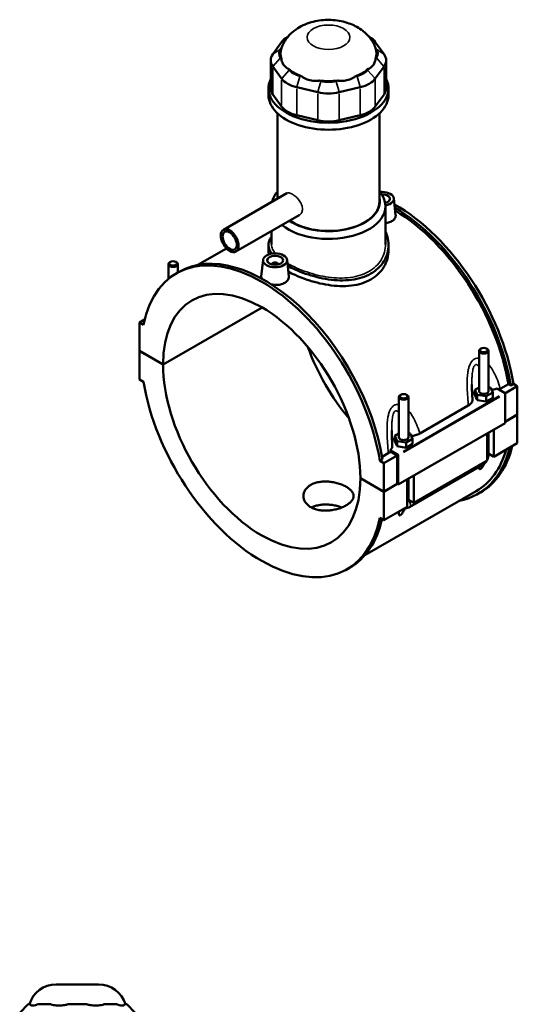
# Model space of a CAD drawing. Header units: inches. Extents: x -1.9 to 49.7, y -1.4 to 49.2.
# Tile 10 of 10: x 37.4 to 49.7, y 24.9 to 49.2. Entities that reach past the tile are written whole.
import ezdxf

# ---------------------------------------------------------------- set-up
doc = ezdxf.new("R2010")
doc.units = ezdxf.units.IN
doc.header["$MEASUREMENT"] = 0
doc.layers.add('Visible (ANSI)', color=7, linetype='Continuous', lineweight=50)
doc.layers.add('Visible Narrow (ANSI)', color=7, linetype='Continuous', lineweight=35)

msp = doc.modelspace()

# ---------------------------------------------------------------- linework, layer by layer
at = {"layer": 'Visible (ANSI)'}
for p, q in [((44.0264, 48.7662), (44.0127, 48.7583)), ((46.0116, 48.7662), (46.0253, 48.7583)), ((43.8656, 48.631), (43.6508, 48.3324)), ((43.8412, 48.4554), (43.8596, 48.481)), ((46.3872, 48.3324), (46.1723, 48.631)), ((46.1784, 48.481), (46.1967, 48.4554)), ((43.8596, 48.2179), (43.8412, 48.2435)), ((46.1967, 48.2435), (46.1784, 48.2179)), ((43.5985, 48.181), (43.5985, 47.4947)), ((43.6508, 48.0296), (43.8656, 47.7309)), ((46.1723, 47.7309), (46.3872, 48.0296)), ((46.4395, 48.181), (46.4395, 47.4947)), ((44.0561, 47.9448), (44.0377, 47.9704)), ((44.3607, 47.7843), (44.3163, 47.7949)), ((45.7217, 47.7949), (45.6773, 47.7843)), ((46.0003, 47.9704), (45.9819, 47.9448)), ((44.2375, 47.5168), (44.7561, 47.3931)), ((44.835, 47.6712), (44.7906, 47.6818)), ((45.2474, 47.6818), (45.203, 47.6712)), ((45.2819, 47.3931), (45.8005, 47.5168)), ((43.5419, 47.3238), (43.5419, 47.4947)), ((43.8656, 47.0447), (43.6508, 47.3433)), ((46.3872, 47.3433), (46.1723, 47.0447)), ((46.4961, 47.3238), (46.4961, 47.4947)), ((43.7635, 44.7789), (43.7635, 46.8757)), ((44.7561, 46.7068), (44.2375, 46.8305)), ((45.8005, 46.8305), (45.2819, 46.7068)), ((46.2745, 44.7048), (46.2745, 46.8757)), ((43.9897, 44.9091), (42.4313, 44.0117)), ((46.4222, 43.6513), (46.4222, 44.5925)), ((46.6289, 44.7835), (46.6726, 44.3761)), ((44.3001, 44.3701), (42.7418, 43.4727)), ((43.6158, 43.6513), (43.6158, 43.976)), ((43.5419, 43.6409), (43.5419, 43.5017)), ((46.4961, 43.6409), (46.4961, 43.5017)), ((42.5064, 43.5515), (41.7988, 43.144)), ((41.0763, 42.7987), (41.0763, 43.1626)), ((41.1273, 43.2202), (41.1106, 43.2105)), ((41.2615, 43.2202), (41.2782, 43.2105)), ((41.3125, 42.9591), (41.3125, 43.1626)), ((43.4091, 43.2687), (43.3652, 42.8599)), ((43.625, 43.1544), (43.625, 43.1617)), ((43.7825, 43.1544), (43.7825, 43.1617)), ((43.9985, 43.2687), (44.0422, 42.8613)), ((41.2768, 42.9385), (41.3426, 42.9764)), ((40.946, 40.6953), (43.383, 42.0987)), ((43.3858, 42.0971), (40.946, 40.6921)), ((40.4929, 41.7986), (40.3698, 41.7277)), ((40.4646, 41.673), (40.3698, 41.7277)), ((40.3698, 41.7277), (40.3698, 41.0272)), ((40.3698, 41.0272), (40.946, 40.6953)), ((40.3698, 41.024), (40.3726, 41.0256)), ((40.3698, 41.024), (40.3698, 40.3235)), ((40.946, 40.6921), (40.3698, 41.024)), ((48.7255, 40.0384), (48.7255, 41.0299)), ((48.7765, 41.0875), (48.7597, 41.0778)), ((48.9106, 41.0875), (48.9274, 41.0778)), ((48.9617, 40.0384), (48.9617, 41.0299)), ((40.3698, 40.3235), (40.4646, 40.2689)), ((48.7255, 40.1307), (48.624, 40.0723)), ((48.624, 40.0723), (48.6828, 39.9458)), ((48.624, 39.9435), (48.624, 40.0723)), ((48.9024, 39.9119), (49.0631, 40.0045)), ((49.0043, 40.1309), (48.9617, 40.1375)), ((49.0631, 40.0045), (49.0043, 40.1309)), ((49.0631, 39.8758), (49.0631, 40.0045)), ((49.1715, 40.0995), (49.3533, 39.9948)), ((49.2479, 40.0957), (49.448, 40.211)), ((49.6682, 40.1599), (49.3632, 39.9843)), ((49.5076, 40.1767), (49.448, 40.211)), ((49.5734, 40.2146), (49.5076, 40.1767)), ((49.5734, 40.2146), (49.6682, 40.1599)), ((49.6682, 40.1599), (49.6682, 39.4595)), ((46.7526, 39.8938), (46.7526, 38.9023)), ((46.8037, 39.9514), (46.7869, 39.9417)), ((46.9378, 39.9514), (46.9546, 39.9417)), ((46.9889, 39.8938), (46.9889, 38.9023)), ((48.624, 39.9435), (48.6828, 39.8171)), ((48.6828, 39.8171), (48.6828, 39.9458)), ((48.6828, 39.9458), (48.9024, 39.9119)), ((48.6828, 39.8171), (48.9024, 39.7832)), ((48.9024, 39.7832), (48.9024, 39.9119)), ((48.9024, 39.7832), (49.0631, 39.8758)), ((49.3673, 39.9707), (49.3673, 39.2541)), ((47.2657, 38.9935), (48.4617, 39.6822)), ((49.3673, 39.2862), (49.6682, 39.4595)), ((49.6682, 39.4563), (49.3673, 39.2829)), ((49.6654, 39.4579), (49.6682, 39.4563)), ((49.6682, 39.4563), (49.6682, 38.7558)), ((49.3673, 39.2541), (46.7368, 37.7393)), ((48.9617, 38.4733), (48.9617, 39.0206)), ((49.0941, 39.0968), (49.0941, 38.4252)), ((46.7526, 38.9946), (46.6512, 38.9362)), ((46.6512, 38.9362), (46.71, 38.8097)), ((46.6512, 38.8074), (46.6512, 38.9362)), ((46.6512, 38.8074), (46.71, 38.681)), ((46.71, 38.681), (46.71, 38.8097)), ((46.71, 38.8097), (46.9296, 38.7759)), ((46.9296, 38.7759), (47.0903, 38.8684)), ((46.9296, 38.6471), (46.9296, 38.7759)), ((47.0315, 38.9949), (46.9889, 39.0014)), ((47.0903, 38.8684), (47.0315, 38.9949)), ((47.0903, 38.7397), (47.0903, 38.8684)), ((48.9271, 38.329), (48.9271, 39.0006)), ((46.7229, 38.48), (46.541, 38.5847)), ((46.709, 38.4558), (46.5462, 38.5495)), ((46.71, 38.681), (46.9296, 38.6471)), ((46.9296, 38.6471), (47.0903, 38.7397)), ((49.6682, 38.7558), (49.0941, 38.4252)), ((46.3511, 38.359), (46.2853, 38.3211)), ((46.3802, 38.2665), (46.2853, 38.3211)), ((46.3405, 38.4215), (46.4917, 38.5086)), ((46.709, 38.4558), (46.3802, 38.2665)), ((46.709, 37.7554), (46.709, 38.4558)), ((46.7368, 37.7393), (46.7368, 38.4559)), ((48.9271, 38.329), (47.1213, 37.2891)), ((49.0941, 38.4252), (48.9617, 38.5015)), ((46.3802, 37.566), (46.3802, 38.2665)), ((47.0132, 37.1864), (48.819, 38.2263)), ((45.8039, 37.8979), (46.3802, 37.566)), ((45.8039, 37.8947), (45.8067, 37.8963)), ((46.3802, 37.5628), (45.8039, 37.8947)), ((46.9543, 37.1929), (46.9543, 37.8646)), ((46.9889, 37.8845), (46.9889, 37.3372)), ((47.1213, 37.9607), (47.1213, 37.2891)), ((48.6543, 37.5785), (45.9128, 35.9998)), ((46.3802, 37.566), (46.709, 37.7554)), ((46.7118, 37.7538), (46.3802, 37.5628)), ((46.709, 37.7554), (46.7368, 37.7393)), ((46.3802, 36.8623), (46.3802, 37.5628)), ((47.1213, 37.2891), (46.9889, 37.3654)), ((48.6954, 37.507), (48.7612, 37.5449)), ((46.9543, 37.1929), (46.3802, 36.8623)), ((46.2853, 36.917), (46.3802, 36.8623)), ((45.4731, 35.6515), (45.5389, 35.6893)), ((38.3122, 25.4342), (39.3605, 25.4342)), ((37.622, 24.9463), (37.4159, 24.7402)), ((37.622, 24.9463), (37.6586, 24.9463)), ((37.677, 24.9463), (37.6586, 24.9463)), ((37.8734, 24.9463), (37.855, 24.9463)), ((37.8734, 24.9463), (38.1337, 24.9463)), ((38.1781, 24.9463), (38.1337, 24.9463)), ((38.6523, 24.9463), (38.6079, 24.9463)), ((38.6523, 24.9463), (39.0204, 24.9463)), ((39.0648, 24.9463), (39.0204, 24.9463)), ((39.539, 24.9463), (39.4946, 24.9463)), ((39.539, 24.9463), (39.7993, 24.9463)), ((39.8177, 24.9463), (39.7993, 24.9463)), ((40.0141, 24.9463), (39.9957, 24.9463)), ((40.0141, 24.9463), (40.0507, 24.9463)), ((40.0507, 24.9463), (40.2568, 24.7402))]:
    msp.add_line(p, q, dxfattribs=at)
for centre, start, end in [((38.3122, 24.7472), 90, 163.15289), ((39.3605, 24.7472), 16.84711, 90)]:
    msp.add_arc(centre, 0.687, start, end, dxfattribs=at)
for centre, major_axis, ratio, start_param, end_param in [((44.5004, 48.4796), (-0.687, 0), 0.5758617, 5.5016397, 5.8904862), ((45.5376, 48.4796), (-0.687, 0), 0.5758617, 3.5342917, 3.9231383), ((45.019, 48.3495), (-1.1817, 0), 0.5758617, 6.0886445, 6.4777261), ((45.019, 48.3495), (1.1817, 0), 0.5758617, 6.0886445, 6.4777261), ((44.2855, 48.181), (-0.687, 0), 0.5758617, 5.8904862, 6.6758844), ((44.2855, 48.3495), (-0.4809, 0), 0.5758617, 5.8904862, 6.6758844), ((45.7524, 48.3495), (0.4809, 0), 0.5758617, 5.8904862, 6.6758844), ((45.7524, 48.181), (0.687, 0), 0.5758617, 5.8904862, 6.6758844), ((45.019, 48.3495), (1.1817, 0), 0.5758617, 3.73245, 4.1215316), ((44.5004, 48.0508), (-0.4809, 0), 0.5758617, 0.3926991, 1.1780972), ((45.019, 48.3495), (1.1817, 0), 0.5758617, 5.3032463, 5.692328), ((45.5376, 48.0508), (0.4809, 0), 0.5758617, 5.1050881, 5.8904862), ((45.019, 47.4947), (-1.4771, 0), 0.5758617, 6.0054471, 9.7025161), ((44.5004, 47.8823), (0.687, 0), 0.5758617, 3.5342917, 4.3196899), ((45.019, 48.3495), (1.1817, 0), 0.5758617, 4.5178482, 4.9069298), ((45.019, 47.9271), (-0.4809, 0), 0.5758617, 1.1780972, 1.9634954), ((45.5376, 47.8823), (0.687, 0), 0.5758617, 5.1050881, 5.8904862), ((45.019, 47.3238), (-1.4771, 0), 0.5758617, 0, 3.1415927), ((44.2855, 47.4947), (-0.687, 0), 0.5758617, 0, 0.3926991), ((45.019, 47.7586), (0.687, 0), 0.5758617, 4.3196899, 5.1050881), ((45.7524, 47.4947), (0.687, 0), 0.5758617, 5.8904862, 6.2831853), ((44.5004, 47.196), (-0.687, 0), 0.5758617, 0.3926991, 1.1780972), ((45.5376, 47.196), (0.687, 0), 0.5758617, 5.1050881, 5.8904862), ((45.019, 47.0723), (-0.687, 0), 0.5758617, 1.1780972, 1.9634954), ((45.019, 44.5925), (-1.4032, 0), 0.5758617, 5.8202306, 6.1483014), ((45.019, 44.5925), (1.4032, 0), 0.5758617, 3.7585625, 6.74614), ((46.3342, 44.773), (0.2953, 0), 0.5758617, 5.0137376, 8.0206537), ((46.3342, 44.773), (0.1969, 0), 0.5758617, 5.1395236, 7.8948677), ((45.019, 44.7048), (-1.2658, 0), 0.5758617, 6.1554968, 6.184738), ((45.019, 44.7048), (1.2658, 0), 0.5758617, 3.8500543, 6.4108739), ((45.019, 44.7048), (1.2555, 0), 0.5758617, 3.8494216, 6.2831853), ((46.663, 41.1885), (-2.0982, 3.6435), 0.5780931, 4.1346204, 5.5058788), ((46.5973, 41.1506), (2.0982, -3.6435), 0.5780931, 0.9930277, 2.3392336), ((46.5973, 41.1506), (-2.057, 3.5721), 0.5780931, 4.1387951, 5.4777977), ((43.375, 39.295), (-2.0982, 3.6435), 0.5780931, 4.1346204, 6.8648214), ((43.4407, 39.3329), (-2.0982, 3.6435), 0.5780931, 4.1346204, 6.2831853), ((41.1944, 43.1626), (0.1181, 0), 0.5758617, 2.360047, 7.0647309), ((43.7038, 43.1617), (-0.0787, 0), 0.5758617, 2.9729035, 6.4518745), ((43.375, 39.295), (-1.7142, 2.9767), 0.5780931, 3.9294976, 7.0699441), ((46.663, 41.1885), (1.7142, -2.9767), 0.5780931, 4.412476, 5.0123019), ((48.8436, 41.0299), (-0.1181, 0), 0.5758617, 5.5016397, 10.2063236), ((43.375, 39.295), (1.7142, -2.9767), 0.5780931, 3.9294976, 7.0699441), ((43.375, 39.295), (2.0982, -3.6435), 0.5780931, 4.1346204, 6.8648214), ((48.8436, 39.9096), (-0.2953, 0), 0.5758617, 5.5507827, 6.0432275), ((48.8436, 40.0384), (-0.1181, 0), 0.5758617, 0, 3.1415927), ((49.3533, 39.9787), (-0.0098, 0.0171), 0.5780931, 3.9289245, 5.4997209), ((46.8707, 39.8938), (-0.1181, 0), 0.5758617, 5.5016397, 10.2063236), ((46.8707, 38.7736), (-0.2953, 0), 0.5758617, 5.5507827, 6.0432275), ((46.8707, 38.9023), (-0.1181, 0), 0.5758617, 0, 3.1415927), ((46.5973, 41.1506), (2.0982, -3.6435), 0.5780931, 6.0848308, 6.822459), ((46.5973, 41.1506), (2.057, -3.5721), 0.5780931, 0, 0.5048573), ((46.663, 41.1885), (2.0982, -3.6435), 0.5780931, 0, 0.5392737), ((46.7229, 38.4639), (0.0098, -0.0171), 0.5780931, 0.7873319, 2.3581282), ((43.4407, 39.3329), (2.0982, -3.6435), 0.5780931, 0, 0.5590727)]:
    msp.add_ellipse(centre, major_axis=major_axis, ratio=ratio, start_param=start_param, end_param=end_param, dxfattribs=at)
for centre, major_axis, ratio in [((42.5865, 43.7422), (-0.1552, 0.2695), 0.5780931), ((42.5865, 43.7422), (-0.1242, 0.2156), 0.5780931), ((43.7038, 43.2583), (0.2953, 0), 0.5758617), ((41.1944, 43.1819), (0.0945, 0), 0.5758617), ((43.7038, 43.2583), (0.1969, 0), 0.5758617), ((48.8436, 41.0492), (0.0945, 0), 0.5758617), ((46.8707, 39.9131), (0.0945, 0), 0.5758617)]:
    msp.add_ellipse(centre, major_axis=major_axis, ratio=ratio, dxfattribs=at)
for points, knots in [([(46.1762, 48.4872), (46.1422, 48.5794), (46.0948, 48.6603), (45.9769, 48.8132), (45.9038, 48.8794), (45.7298, 49.0046), (45.6271, 49.0544), (45.3966, 49.1362), (45.2677, 49.1613), (45.0059, 49.181), (44.873, 49.1746), (44.6093, 49.1272), (44.4783, 49.0867), (44.2337, 48.9592), (44.1177, 48.8769), (43.9551, 48.6802), (43.9, 48.5909), (43.8618, 48.4872)], [0.994744, 0.994744, 0.994744, 0.994744, 1.2034211, 1.2034211, 1.4604914, 1.4604914, 1.8038543, 1.8038543, 2.2263723, 2.2263723, 2.6587774, 2.6587774, 3.0917429, 3.0917429, 3.4828691, 3.4828691, 3.717645, 3.717645, 3.717645, 3.717645]), ([(43.8596, 48.2179), (43.8628, 48.1956), (43.8675, 48.1736), (43.885, 48.1176), (43.901, 48.0861), (43.9191, 48.061), (43.9372, 48.0358), (43.9606, 48.0126), (44.0033, 47.9849), (44.0202, 47.9766), (44.0377, 47.9704)], [-0.5693984, -0.5693984, -0.5693984, -0.5693984, -0.3600644, -0.3600644, 0, 0, 0, 0.3600644, 0.3600644, 0.5693984, 0.5693984, 0.5693984, 0.5693984]), ([(46.0003, 47.9704), (46.0177, 47.9766), (46.0347, 47.9849), (46.0774, 48.0126), (46.1008, 48.0358), (46.1189, 48.061), (46.137, 48.0861), (46.153, 48.1176), (46.1705, 48.1736), (46.1752, 48.1956), (46.1784, 48.2179)], [-0.5693984, -0.5693984, -0.5693984, -0.5693984, -0.3600644, -0.3600644, 0, 0, 0, 0.3600644, 0.3600644, 0.5693984, 0.5693984, 0.5693984, 0.5693984]), ([(44.3607, 47.7843), (44.3826, 47.768), (44.4063, 47.7528), (44.4738, 47.7171), (44.5198, 47.7004), (44.5634, 47.6899), (44.6071, 47.6795), (44.6561, 47.6736), (44.734, 47.6746), (44.7628, 47.6773), (44.7906, 47.6818)], [-0.5693984, -0.5693984, -0.5693984, -0.5693984, -0.3600644, -0.3600644, 0, 0, 0, 0.3600644, 0.3600644, 0.5693984, 0.5693984, 0.5693984, 0.5693984]), ([(45.2474, 47.6818), (45.2752, 47.6773), (45.3039, 47.6746), (45.3819, 47.6736), (45.4309, 47.6795), (45.4746, 47.6899), (45.5182, 47.7004), (45.5642, 47.7171), (45.6317, 47.7528), (45.6554, 47.768), (45.6773, 47.7843)], [-0.5693984, -0.5693984, -0.5693984, -0.5693984, -0.3600644, -0.3600644, 0, 0, 0, 0.3600644, 0.3600644, 0.5693984, 0.5693984, 0.5693984, 0.5693984]), ([(46.6726, 44.3761), (46.6731, 44.3718), (46.6733, 44.3675), (46.6734, 44.3373), (46.6651, 44.3096), (46.6306, 44.2592), (46.6046, 44.2366), (46.5744, 44.2193)], [4.49119429, 4.49119429, 4.49119429, 4.49119429, 4.5444106, 4.5444106, 4.86916534, 4.86916534, 5.19392008, 5.19392008, 5.19392008, 5.19392008]), ([(46.5744, 44.2193), (46.5443, 44.2019), (46.5061, 44.1875), (46.4506, 44.1758), (46.4365, 44.1735), (46.4222, 44.1718)], [0, 0, 0, 0, 0.32475474, 0.32475474, 0.4313275, 0.4313275, 0.4313275, 0.4313275]), ([(46.4222, 43.9695), (46.4415, 43.9285), (46.4571, 43.8862), (46.4873, 43.776), (46.4961, 43.7073), (46.4961, 43.5744), (46.4873, 43.5056), (46.4503, 43.3698), (46.422, 43.3029), (46.347, 43.1774), (46.3002, 43.1187), (46.1915, 43.0143), (46.1296, 42.9685), (46.0634, 42.9304)], [7.392113, 7.392113, 7.392113, 7.392113, 7.8422436, 7.8422436, 8.5550365, 8.5550365, 9.2682099, 9.2682099, 9.9813833, 9.9813833, 10.6945567, 10.6945567, 11.4077301, 11.4077301, 11.4077301, 11.4077301]), ([(43.6276, 43.4225), (43.6027, 43.4546), (43.5832, 43.4866), (43.5507, 43.5601), (43.5419, 43.6012), (43.5419, 43.6806), (43.5507, 43.7215), (43.5809, 43.7893), (43.5965, 43.8157), (43.6158, 43.8422)], [-4.1039975, -4.1039975, -4.1039975, -4.1039975, -3.5654864, -3.5654864, -2.8526936, -2.8526936, -2.1395202, -2.1395202, -1.6891988, -1.6891988, -1.6891988, -1.6891988]), ([(46.4961, 43.5017), (46.4961, 43.4347), (46.4873, 43.3653), (46.4503, 43.2284), (46.4221, 43.161), (46.3471, 43.0345), (46.3003, 42.9755), (46.1916, 42.8705), (46.1297, 42.8246), (46.0634, 42.7865)], [19.9781786, 19.9781786, 19.9781786, 19.9781786, 20.6919421, 20.6919421, 21.4057056, 21.4057056, 22.1194692, 22.1194692, 22.8332327, 22.8332327, 22.8332327, 22.8332327]), ([(46.0634, 42.9304), (45.9973, 42.8923), (45.9226, 42.8594), (45.7605, 42.8079), (45.6731, 42.7893), (45.4911, 42.7668), (45.3965, 42.763), (45.2065, 42.768), (45.1111, 42.7769), (44.9269, 42.8037), (44.8315, 42.8225), (44.6415, 42.8696), (44.5469, 42.8978), (44.3649, 42.9608), (44.2774, 42.9957), (44.1311, 43.0616), (44.07, 43.0921), (44.0141, 43.1228)], [11.4077301, 11.4077301, 11.4077301, 11.4077301, 12.1209034, 12.1209034, 12.8340768, 12.8340768, 13.5472502, 13.5472502, 14.2604236, 14.2604236, 14.9732165, 14.9732165, 15.6860093, 15.6860093, 16.3988022, 16.3988022, 16.9727746, 16.9727746, 16.9727746, 16.9727746]), ([(46.0634, 42.7865), (45.9972, 42.7483), (45.9225, 42.7155), (45.7604, 42.6646), (45.6729, 42.6463), (45.491, 42.6248), (45.3964, 42.6215), (45.2064, 42.6277), (45.1111, 42.6372), (44.9269, 42.6651), (44.8316, 42.6845), (44.6417, 42.7326), (44.547, 42.7613), (44.365, 42.8251), (44.2776, 42.8603), (44.1371, 42.924), (44.0812, 42.9517), (44.0295, 42.9796)], [0, 0, 0, 0, 0.7137635, 0.7137635, 1.427527, 1.427527, 2.1412905, 2.1412905, 2.855054, 2.855054, 3.5683676, 3.5683676, 4.2816811, 4.2816811, 4.9949946, 4.9949946, 5.5173268, 5.5173268, 5.5173268, 5.5173268]), ([(43.3733, 42.8083), (43.3676, 42.8219), (43.3647, 42.8355), (43.3646, 42.8524), (43.3648, 42.8562), (43.3653, 42.8599)], [4.35884444, 4.35884444, 4.35884444, 4.35884444, 4.5444106, 4.5444106, 4.59643918, 4.59643918, 4.59643918, 4.59643918]), ([(43.944, 42.7045), (43.9139, 42.6872), (43.8757, 42.6727), (43.792, 42.6551), (43.7466, 42.6518), (43.6755, 42.6543), (43.6458, 42.6576), (43.6167, 42.6629)], [2.59696004, 2.59696004, 2.59696004, 2.59696004, 2.92171478, 2.92171478, 3.24646951, 3.24646951, 3.46377858, 3.46377858, 3.46377858, 3.46377858]), ([(44.0421, 42.8613), (44.0426, 42.857), (44.0429, 42.8527), (44.043, 42.8225), (44.0346, 42.7948), (44.0002, 42.7445), (43.9741, 42.7219), (43.944, 42.7045)], [7.08815433, 7.08815433, 7.08815433, 7.08815433, 7.14137064, 7.14137064, 7.46612538, 7.46612538, 7.79088012, 7.79088012, 7.79088012, 7.79088012]), ([(48.5638, 39.8347), (48.5622, 39.8598), (48.5606, 39.8849), (48.5576, 39.935), (48.5562, 39.9601), (48.5536, 40.01), (48.5524, 40.0349), (48.5505, 40.0843), (48.5497, 40.109), (48.5486, 40.1578), (48.5483, 40.182), (48.5483, 40.2059)], [0.9489126, 0.9489126, 0.9489126, 0.9489126, 1.1559495, 1.1559495, 1.3629865, 1.3629865, 1.5700234, 1.5700234, 1.7770603, 1.7770603, 1.9840973, 1.9840973, 1.9840973, 1.9840973]), ([(49.0317, 40.0721), (49.0431, 40.0729), (49.0544, 40.074), (49.103, 40.0802), (49.1387, 40.0883), (49.1715, 40.0995)], [-0.42998627, -0.42998627, -0.42998627, -0.42998627, -0.34237007, -0.34237007, -0.05129101, -0.05129101, -0.05129101, -0.05129101]), ([(48.4617, 39.6822), (48.4869, 39.6967), (48.508, 39.7134), (48.5406, 39.7498), (48.552, 39.7693), (48.5629, 39.8044), (48.5648, 39.8195), (48.5638, 39.8347)], [-0.91442288, -0.91442288, -0.91442288, -0.91442288, -0.64238961, -0.64238961, -0.37198583, -0.37198583, -0.17080918, -0.17080918, -0.17080918, -0.17080918]), ([(46.591, 38.6986), (46.5893, 38.7237), (46.5878, 38.7488), (46.5848, 38.7989), (46.5833, 38.824), (46.5808, 38.8739), (46.5796, 38.8988), (46.5777, 38.9483), (46.5769, 38.9729), (46.5758, 39.0217), (46.5755, 39.0459), (46.5755, 39.0698)], [0.9483937, 0.9483937, 0.9483937, 0.9483937, 1.1554307, 1.1554307, 1.3624676, 1.3624676, 1.5695046, 1.5695046, 1.7765415, 1.7765415, 1.9835784, 1.9835784, 1.9835784, 1.9835784]), ([(47.0588, 38.9361), (47.0925, 38.9384), (47.1254, 38.9434), (47.1973, 38.9611), (47.2344, 38.9755), (47.2657, 38.9935)], [-0.59557003, -0.59557003, -0.59557003, -0.59557003, -0.33730044, -0.33730044, 0, 0, 0, 0]), ([(46.541, 38.5847), (46.5502, 38.5936), (46.5583, 38.6029), (46.5742, 38.6257), (46.5811, 38.6394), (46.5901, 38.6683), (46.5919, 38.6835), (46.591, 38.6986)], [-0.69705085, -0.69705085, -0.69705085, -0.69705085, -0.55966229, -0.55966229, -0.37198583, -0.37198583, -0.17080918, -0.17080918, -0.17080918, -0.17080918]), ([(48.819, 38.2263), (48.8371, 38.2367), (48.853, 38.249), (48.8816, 38.2763), (48.8944, 38.2913), (48.9092, 38.3122), (48.9125, 38.3173), (48.9158, 38.3225)], [3.14159265, 3.14159265, 3.14159265, 3.14159265, 3.45575192, 3.45575192, 3.76991118, 3.76991118, 3.86828424, 3.86828424, 3.86828424, 3.86828424]), ([(48.9271, 38.3422), (48.9298, 38.3473), (48.9324, 38.3526), (48.9431, 38.3756), (48.9496, 38.3941), (48.9589, 38.4326), (48.9617, 38.4525), (48.9617, 38.4733)], [3.99006654, 3.99006654, 3.99006654, 3.99006654, 4.08407045, 4.08407045, 4.39822972, 4.39822972, 4.71238898, 4.71238898, 4.71238898, 4.71238898]), ([(48.8571, 38.2534), (48.8557, 38.2508), (48.8544, 38.2481), (48.8461, 38.2318), (48.8386, 38.2181), (48.8223, 38.1911), (48.8135, 38.1778), (48.7974, 38.1568), (48.7903, 38.1482), (48.779, 38.1368), (48.7752, 38.1332), (48.7675, 38.1269), (48.7637, 38.1242), (48.7564, 38.1199), (48.7531, 38.1185), (48.7472, 38.1171), (48.7446, 38.1169), (48.7378, 38.118), (48.7347, 38.1207), (48.7289, 38.1291), (48.7271, 38.1363), (48.7253, 38.1528), (48.7253, 38.1622), (48.7259, 38.1723), (48.7259, 38.1725), (48.7259, 38.1727)], [1.83197741, 1.83197741, 1.83197741, 1.83197741, 1.85727388, 1.85727388, 1.98759514, 1.98759514, 2.11791639, 2.11791639, 2.19704791, 2.19704791, 2.23661366, 2.23661366, 2.27617942, 2.27617942, 2.31574517, 2.31574517, 2.35531093, 2.35531093, 2.43444244, 2.43444244, 2.5647637, 2.5647637, 2.69508496, 2.69508496, 2.6971501, 2.6971501, 2.6971501, 2.6971501]), ([(45.4555, 37.2278), (45.428, 37.212), (45.397, 37.1966), (45.3295, 37.1681), (45.293, 37.1551), (45.217, 37.1327), (45.1773, 37.1232), (45.0977, 37.1087), (45.0577, 37.1036), (44.9803, 37.0978), (44.9403, 37.097), (44.8606, 37.1004), (44.821, 37.1047), (44.745, 37.1185), (44.7085, 37.1281), (44.641, 37.152), (44.6099, 37.1662), (44.555, 37.1979), (44.5293, 37.2163), (44.4839, 37.2574), (44.4643, 37.2801), (44.4328, 37.3282), (44.4209, 37.3536), (44.4054, 37.405), (44.4017, 37.431), (44.4017, 37.4813), (44.4054, 37.5073), (44.4209, 37.5588), (44.4328, 37.5842), (44.4643, 37.6324), (44.4839, 37.6551), (44.5293, 37.6963), (44.555, 37.7147), (44.6099, 37.7463), (44.641, 37.7606), (44.7085, 37.7844), (44.745, 37.794), (44.821, 37.8078), (44.8606, 37.812), (44.9403, 37.8154), (44.9803, 37.8145), (45.0577, 37.8088), (45.0977, 37.8037), (45.1773, 37.7892), (45.217, 37.7798), (45.293, 37.7574), (45.3295, 37.7444), (45.397, 37.716), (45.428, 37.7006), (45.483, 37.669), (45.5087, 37.6517), (45.5541, 37.615), (45.5737, 37.5957), (45.6052, 37.5562), (45.617, 37.536), (45.6326, 37.4957), (45.6363, 37.4756), (45.6363, 37.4368), (45.6326, 37.4167), (45.617, 37.3764), (45.6052, 37.3562), (45.5737, 37.3168), (45.5541, 37.2975), (45.5087, 37.2609), (45.483, 37.2436), (45.4555, 37.2278)], [0, 0, 0, 0, 0.2960201, 0.2960201, 0.5920403, 0.5920403, 0.8880604, 0.8880604, 1.1840805, 1.1840805, 1.4800899, 1.4800899, 1.7760993, 1.7760993, 2.0721087, 2.0721087, 2.3681181, 2.3681181, 2.6641275, 2.6641275, 2.9601369, 2.9601369, 3.2561463, 3.2561463, 3.5521557, 3.5521557, 3.8481758, 3.8481758, 4.1441959, 4.1441959, 4.4402161, 4.4402161, 4.7362362, 4.7362362, 5.0322563, 5.0322563, 5.3282765, 5.3282765, 5.6242966, 5.6242966, 5.9203167, 5.9203167, 6.2163261, 6.2163261, 6.5123355, 6.5123355, 6.8083449, 6.8083449, 7.1043543, 7.1043543, 7.4003637, 7.4003637, 7.6963731, 7.6963731, 7.9923825, 7.9923825, 8.2883919, 8.2883919, 8.584412, 8.584412, 8.8804321, 8.8804321, 9.1764523, 9.1764523, 9.4724724, 9.4724724, 9.4724724, 9.4724724]), ([(45.3459, 37.1752), (45.3171, 37.1865), (45.2866, 37.1968), (45.217, 37.2166), (45.1774, 37.2256), (45.0977, 37.2392), (45.0577, 37.2438), (44.9803, 37.2486), (44.9402, 37.2489), (44.8606, 37.2446), (44.8209, 37.2399), (44.7449, 37.2254), (44.7084, 37.2155), (44.6485, 37.194), (44.624, 37.1833), (44.6016, 37.1716)], [2.7124607, 2.7124607, 2.7124607, 2.7124607, 2.9580036, 2.9580036, 3.2538019, 3.2538019, 3.5496002, 3.5496002, 3.8454036, 3.8454036, 4.1412071, 4.1412071, 4.4370105, 4.4370105, 4.6661341, 4.6661341, 4.6661341, 4.6661341]), ([(46.9036, 37.1599), (46.8967, 37.1435), (46.8889, 37.1265), (46.8733, 37.0957), (46.8658, 37.082), (46.8494, 37.055), (46.8406, 37.0417), (46.8246, 37.0208), (46.8174, 37.0122), (46.8062, 37.0007), (46.8023, 36.9971), (46.7947, 36.9908), (46.7909, 36.9881), (46.7836, 36.9838), (46.7802, 36.9825), (46.7743, 36.981), (46.7718, 36.9809), (46.765, 36.982), (46.7618, 36.9846), (46.7561, 36.993), (46.7543, 37.0002), (46.7525, 37.0168), (46.7525, 37.0261), (46.7538, 37.0499), (46.7556, 37.0649), (46.7579, 37.0799)], [1.6942239, 1.6942239, 1.6942239, 1.6942239, 1.8572739, 1.8572739, 1.9875951, 1.9875951, 2.1179164, 2.1179164, 2.1970479, 2.1970479, 2.2366137, 2.2366137, 2.2761794, 2.2761794, 2.3157452, 2.3157452, 2.3553109, 2.3553109, 2.4344424, 2.4344424, 2.5647637, 2.5647637, 2.695085, 2.695085, 2.8750725, 2.8750725, 2.8750725, 2.8750725]), ([(46.8978, 37.1604), (46.9133, 37.1586), (46.9284, 37.1591), (46.9627, 37.1642), (46.9808, 37.1703), (47.0027, 37.1806), (47.0081, 37.1834), (47.0132, 37.1864)], [2.6025278, 2.6025278, 2.6025278, 2.6025278, 2.7863637, 2.7863637, 3.05209867, 3.05209867, 3.14159265, 3.14159265, 3.14159265, 3.14159265]), ([(37.677, 24.9463), (37.6801, 24.9386), (37.6849, 24.932), (37.7024, 24.9183), (37.7184, 24.9144), (37.7365, 24.9144), (37.7546, 24.9144), (37.7779, 24.9183), (37.8206, 24.932), (37.8376, 24.9386), (37.855, 24.9463)], [-0.5693984, -0.5693984, -0.5693984, -0.5693984, -0.3600644, -0.3600644, 0, 0, 0, 0.3600644, 0.3600644, 0.5693984, 0.5693984, 0.5693984, 0.5693984]), ([(38.1781, 24.9463), (38.1999, 24.9386), (38.2236, 24.932), (38.2911, 24.9183), (38.3371, 24.9144), (38.3808, 24.9144), (38.4244, 24.9144), (38.4735, 24.9183), (38.5514, 24.932), (38.5801, 24.9386), (38.6079, 24.9463)], [-0.5693984, -0.5693984, -0.5693984, -0.5693984, -0.3600644, -0.3600644, 0, 0, 0, 0.3600644, 0.3600644, 0.5693984, 0.5693984, 0.5693984, 0.5693984]), ([(39.0648, 24.9463), (39.0926, 24.9386), (39.1213, 24.932), (39.1992, 24.9183), (39.2483, 24.9144), (39.2919, 24.9144), (39.3356, 24.9144), (39.3816, 24.9183), (39.4491, 24.932), (39.4728, 24.9386), (39.4946, 24.9463)], [-0.5693984, -0.5693984, -0.5693984, -0.5693984, -0.3600644, -0.3600644, 0, 0, 0, 0.3600644, 0.3600644, 0.5693984, 0.5693984, 0.5693984, 0.5693984]), ([(39.8177, 24.9463), (39.8351, 24.9386), (39.8521, 24.932), (39.8948, 24.9183), (39.9181, 24.9144), (39.9362, 24.9144), (39.9543, 24.9144), (39.9703, 24.9183), (39.9878, 24.932), (39.9926, 24.9386), (39.9957, 24.9463)], [-0.5693984, -0.5693984, -0.5693984, -0.5693984, -0.3600644, -0.3600644, 0, 0, 0, 0.3600644, 0.3600644, 0.5693984, 0.5693984, 0.5693984, 0.5693984])]:
    msp.add_open_spline(points, degree=3, knots=knots, dxfattribs=at)
for points in [[(43.8618, 48.4872), (43.861, 48.4851), (43.8603, 48.483), (43.8596, 48.481)], [(46.1784, 48.481), (46.1777, 48.483), (46.177, 48.4851), (46.1762, 48.4872)], [(43.5589, 43.4064), (43.5474, 43.4389), (43.5419, 43.4708), (43.5419, 43.5017)], [(49.2479, 40.0957), (49.2361, 40.089), (49.2236, 40.0828), (49.2104, 40.0771)], [(46.5462, 38.5495), (46.5312, 38.5346), (46.5129, 38.5208), (46.4917, 38.5086)], [(46.5462, 38.5495), (46.5446, 38.5613), (46.5428, 38.573), (46.541, 38.5847)]]:
    msp.add_open_spline(points, degree=3, dxfattribs=at)
at = {"layer": 'Visible Narrow (ANSI)'}
for p, q in [((43.9711, 48.6991), (43.8712, 48.6346)), ((46.0669, 48.6991), (46.1668, 48.6346)), ((43.8317, 48.4493), (43.6603, 48.3385)), ((43.8317, 48.2328), (43.6603, 48.0403)), ((46.2063, 48.4493), (46.3776, 48.3385)), ((46.2063, 48.2328), (46.3776, 48.0403)), ((43.6508, 47.3776), (43.6508, 47.9952)), ((46.3872, 47.9952), (46.3872, 47.3776)), ((44.0465, 47.9341), (43.8752, 47.7416)), ((44.3124, 47.781), (44.2414, 47.5307)), ((45.7256, 47.781), (45.7966, 47.5307)), ((45.9914, 47.9341), (46.1628, 47.7416)), ((43.8656, 47.6966), (43.8656, 47.079)), ((44.831, 47.6573), (44.76, 47.407)), ((45.207, 47.6573), (45.278, 47.407)), ((46.1723, 47.079), (46.1723, 47.6966)), ((44.2375, 46.8649), (44.2375, 47.4825)), ((44.7561, 47.3588), (44.7561, 46.7411)), ((45.2819, 46.7411), (45.2819, 47.3588)), ((45.8005, 47.4825), (45.8005, 46.8649)), ((49.2218, 39.919), (46.8544, 38.5557)), ((46.8683, 38.5316), (49.2357, 39.8949))]:
    msp.add_line(p, q, dxfattribs=at)
msp.add_ellipse((45.019, 48.7483), major_axis=(-0.5241, 0), ratio=0.5758617, dxfattribs=at)
for centre, major_axis, ratio, start_param, end_param in [((48.8436, 38.4733), (0.1181, 0), 0.5758617, 5.5370571, 6.2439154), ((48.7601, 38.3286), (0.0589, -0.1024), 0.5780931, 0.0395592, 0.7516252), ((46.8707, 37.3372), (0.1181, 0), 0.5758617, 5.5370571, 6.2439154), ((46.9543, 37.2887), (0.0589, -0.1024), 0.5780931, 0.0965525, 1.8344971)]:
    msp.add_ellipse(centre, major_axis=major_axis, ratio=ratio, start_param=start_param, end_param=end_param, dxfattribs=at)
for points, knots in [([(43.9897, 44.9091), (44.0056, 44.9183), (44.0265, 44.9215), (44.0754, 44.9133), (44.1035, 44.902), (44.159, 44.87), (44.1899, 44.8474), (44.2492, 44.7932), (44.2775, 44.7616), (44.3234, 44.6982), (44.344, 44.6621), (44.3718, 44.5895), (44.3788, 44.5531), (44.3788, 44.521)], [2.9908556, 2.9908556, 2.9908556, 2.9908556, 3.288224, 3.288224, 3.5871315, 3.5871315, 3.886039, 3.886039, 4.1849465, 4.1849465, 4.4838942, 4.4838942, 4.782842, 4.782842, 4.782842, 4.782842]), ([(44.3788, 44.521), (44.3788, 44.4889), (44.3718, 44.4572), (44.344, 44.4045), (44.3234, 44.3836), (44.3003, 44.3702), (44.3002, 44.3701), (44.3001, 44.3701)], [0, 0, 0, 0, 0.29894775, 0.29894775, 0.5978955, 0.5978955, 0.59943464, 0.59943464, 0.59943464, 0.59943464]), ([(43.7069, 43.4283), (43.6786, 43.4632), (43.6568, 43.4982), (43.6241, 43.5732), (43.6158, 43.6129), (43.6158, 43.6513)], [6.8649051, 6.8649051, 6.8649051, 6.8649051, 7.4433831, 7.4433831, 8.1199485, 8.1199485, 8.1199485, 8.1199485]), ([(46.4222, 43.6513), (46.4222, 43.5888), (46.4139, 43.5241), (46.3787, 43.3964), (46.3518, 43.3335), (46.2805, 43.2153), (46.236, 43.16), (46.1328, 43.0615), (46.074, 43.0182), (46.0112, 42.982)], [18.9473218, 18.9473218, 18.9473218, 18.9473218, 19.624178, 19.624178, 20.3010342, 20.3010342, 20.9778904, 20.9778904, 21.6547466, 21.6547466, 21.6547466, 21.6547466]), ([(46.0112, 42.982), (45.9484, 42.9459), (45.8776, 42.9145), (45.7236, 42.865), (45.6406, 42.8468), (45.4677, 42.8244), (45.3778, 42.82), (45.1972, 42.8235), (45.1066, 42.8312), (44.9314, 42.8553), (44.8408, 42.8725), (44.6602, 42.916), (44.5703, 42.9422), (44.3974, 43.0012), (44.3143, 43.0339), (44.1604, 43.1028), (44.0896, 43.139), (44.0202, 43.1789), (44.0138, 43.1827), (44.0073, 43.1865)], [0, 0, 0, 0, 0.6768562, 0.6768562, 1.3537124, 1.3537124, 2.0305686, 2.0305686, 2.7074248, 2.7074248, 3.3839902, 3.3839902, 4.0605557, 4.0605557, 4.7371212, 4.7371212, 5.4136867, 5.4136867, 5.4840725, 5.4840725, 5.4840725, 5.4840725]), ([(48.7255, 40.8474), (48.7154, 40.8489), (48.7052, 40.8495), (48.6766, 40.8492), (48.6583, 40.8462), (48.6297, 40.8366), (48.6191, 40.8318), (48.6088, 40.8259), (48.5986, 40.82), (48.5888, 40.813), (48.5641, 40.792), (48.5502, 40.7763), (48.5254, 40.7415), (48.5146, 40.7224), (48.4912, 40.6724), (48.4801, 40.6401), (48.4631, 40.5765), (48.4568, 40.5453), (48.4441, 40.4656), (48.4395, 40.4164), (48.4331, 40.3037), (48.4326, 40.24), (48.4349, 40.1017), (48.4384, 40.0272), (48.4475, 39.8737), (48.4532, 39.795), (48.4599, 39.7057), (48.4608, 39.6939), (48.4617, 39.6822)], [-4.1497814, -4.1497814, -4.1497814, -4.1497814, -4.0515349, -4.0515349, -3.8719319, -3.8719319, -3.7616097, -3.7616097, -3.7616097, -3.6512876, -3.6512876, -3.4716845, -3.4716845, -3.2957936, -3.2957936, -3.0391107, -3.0391107, -2.8083792, -2.8083792, -2.4569501, -2.4569501, -2.0058335, -2.0058335, -1.4695149, -1.4695149, -0.8880317, -0.8880317, -0.7997107, -0.7997107, -0.7997107, -0.7997107]), ([(48.5483, 40.2059), (48.5483, 40.2083), (48.5483, 40.2107), (48.5484, 40.2634), (48.5492, 40.3134), (48.5532, 40.4002), (48.5558, 40.4375), (48.5624, 40.4967), (48.5656, 40.5196), (48.574, 40.5654), (48.5794, 40.5881), (48.5907, 40.6222), (48.5958, 40.6349), (48.6075, 40.6571), (48.614, 40.6666), (48.6255, 40.6783), (48.6301, 40.6819), (48.6348, 40.6847), (48.6395, 40.6874), (48.6444, 40.6892), (48.6575, 40.6917), (48.6659, 40.6908), (48.6826, 40.6848), (48.6909, 40.6799), (48.708, 40.6661), (48.7169, 40.6568), (48.7255, 40.6462)], [1.9840973, 1.9840973, 1.9840973, 1.9840973, 2.0058335, 2.0058335, 2.4569501, 2.4569501, 2.8083792, 2.8083792, 3.0391107, 3.0391107, 3.2957936, 3.2957936, 3.4716845, 3.4716845, 3.6512876, 3.6512876, 3.7616097, 3.7616097, 3.7616097, 3.8719319, 3.8719319, 4.0515349, 4.0515349, 4.2274259, 4.2274259, 4.422631, 4.422631, 4.422631, 4.422631]), ([(49.2479, 40.0957), (49.242, 40.1176), (49.2358, 40.1393), (49.2087, 40.23), (49.1847, 40.2983), (49.131, 40.426), (49.1018, 40.4858), (49.0406, 40.5902), (49.0097, 40.6357), (48.9709, 40.6828), (48.9663, 40.6882), (48.9617, 40.6936)], [-6.8180746, -6.8180746, -6.8180746, -6.8180746, -6.6351878, -6.6351878, -6.0537046, -6.0537046, -5.517386, -5.517386, -5.0662694, -5.0662694, -5.0065537, -5.0065537, -5.0065537, -5.0065537]), ([(46.7526, 39.7114), (46.7425, 39.7128), (46.7324, 39.7135), (46.7038, 39.7131), (46.6854, 39.7101), (46.6569, 39.7005), (46.6463, 39.6957), (46.636, 39.6898), (46.6258, 39.6839), (46.6159, 39.6769), (46.5913, 39.6559), (46.5773, 39.6403), (46.5526, 39.6054), (46.5418, 39.5863), (46.5183, 39.5363), (46.5072, 39.504), (46.4902, 39.4404), (46.4839, 39.4093), (46.4713, 39.3295), (46.4666, 39.2803), (46.4603, 39.1676), (46.4597, 39.104), (46.462, 38.9657), (46.4655, 38.8911), (46.4746, 38.7376), (46.4804, 38.6589), (46.488, 38.557), (46.4899, 38.5327), (46.4917, 38.5086)], [-4.1492626, -4.1492626, -4.1492626, -4.1492626, -4.051016, -4.051016, -3.8714131, -3.8714131, -3.7610909, -3.7610909, -3.7610909, -3.6507687, -3.6507687, -3.4711658, -3.4711658, -3.2952752, -3.2952752, -3.0385926, -3.0385926, -2.8078625, -2.8078625, -2.4564348, -2.4564348, -2.0053189, -2.0053189, -1.4690015, -1.4690015, -0.8875015, -0.8875015, -0.7046261, -0.7046261, -0.7046261, -0.7046261]), ([(46.5755, 39.0698), (46.5755, 39.0722), (46.5755, 39.0747), (46.5756, 39.1274), (46.5764, 39.1773), (46.5804, 39.2641), (46.583, 39.3014), (46.5896, 39.3607), (46.5928, 39.3835), (46.6012, 39.4293), (46.6066, 39.452), (46.6178, 39.4861), (46.623, 39.4988), (46.6347, 39.521), (46.6412, 39.5305), (46.6527, 39.5422), (46.6572, 39.5459), (46.662, 39.5486), (46.6667, 39.5513), (46.6716, 39.5531), (46.6847, 39.5556), (46.6931, 39.5547), (46.7098, 39.5488), (46.7181, 39.5438), (46.7352, 39.53), (46.7441, 39.5208), (46.7526, 39.5101)], [1.9835784, 1.9835784, 1.9835784, 1.9835784, 2.0053189, 2.0053189, 2.4564348, 2.4564348, 2.8078625, 2.8078625, 3.0385926, 3.0385926, 3.2952752, 3.2952752, 3.4711658, 3.4711658, 3.6507687, 3.6507687, 3.7610909, 3.7610909, 3.7610909, 3.8714131, 3.8714131, 4.051016, 4.051016, 4.2269066, 4.2269066, 4.4221121, 4.4221121, 4.4221121, 4.4221121]), ([(47.2657, 38.9935), (47.2627, 39.004), (47.2597, 39.0145), (47.2359, 39.0939), (47.2119, 39.1622), (47.1581, 39.29), (47.129, 39.3497), (47.0677, 39.4541), (47.0369, 39.4996), (46.9981, 39.5467), (46.9935, 39.5522), (46.9889, 39.5575)], [-6.7229899, -6.7229899, -6.7229899, -6.7229899, -6.6346803, -6.6346803, -6.0531803, -6.0531803, -5.5168629, -5.5168629, -5.065747, -5.065747, -5.0060348, -5.0060348, -5.0060348, -5.0060348])]:
    msp.add_open_spline(points, degree=3, knots=knots, dxfattribs=at)

doc.saveas('drawing.dxf')
